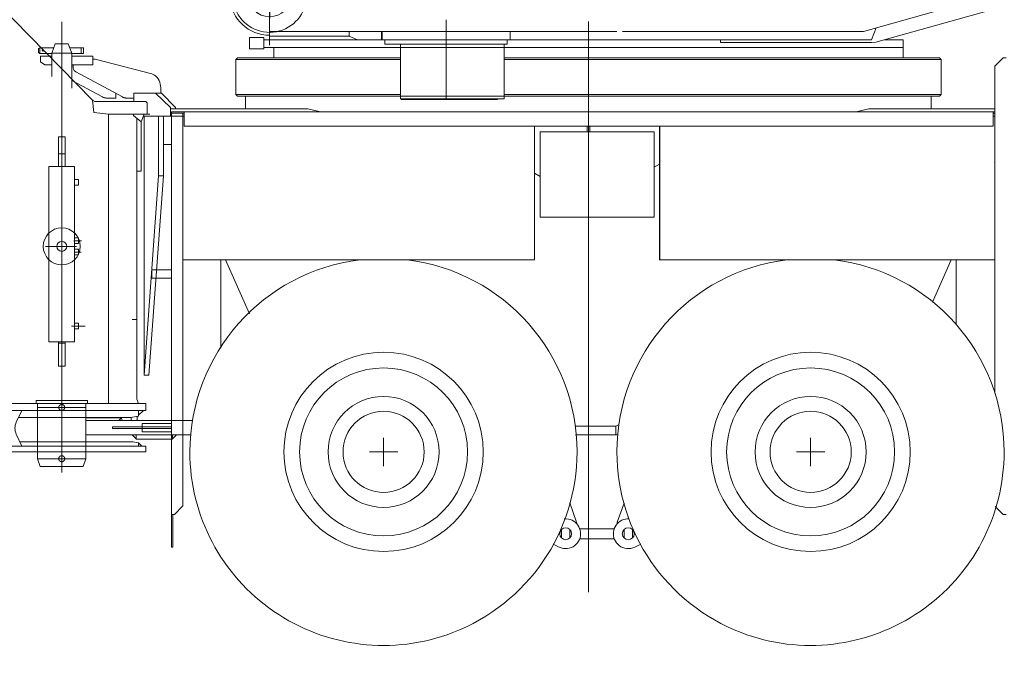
# Model space of a CAD drawing. Extents: x 34350 to 201729, y 12094 to 164960.
# Tile 51 of 70: x 181620 to 185078, y 16128 to 18411. Entities that reach past the tile are written whole.
import ezdxf
from ezdxf.enums import TextEntityAlignment as Align

# ---------------------------------------------------------------- set-up
doc = ezdxf.new("R2010")
doc.units = 0
doc.header["$LTSCALE"] = 150
doc.header["$MEASUREMENT"] = 0
doc.linetypes.add('CENTER', pattern=[50.5, 30, -9, 2.5, -9])
for name, color, linetype in [('11', 251, 'Continuous'), ('200', 7, 'Continuous'), ('607', 7, 'Continuous'), ('611', 7, 'Continuous')]:
    doc.layers.add(name, color=color, linetype=linetype)
doc.styles.get("Standard").update_dxf_attribs({"font": 'txt', "bigfont": 'bigfont'})

# ---------------------------------------------------------------- blocks, each defined once
blk = doc.blocks.new('*G35')
at = {"layer": '11', "color": 251, "linetype": 'Continuous', "lineweight": 9}
for p, q in [((182453.6, 22440.9), (182239.3, 22438.5)), ((182239.3, 22438.5), (182239.7, 22398.5)), ((182453.6, 22440.9), (182667.9, 22443.3)), ((182667.9, 22443.3), (182668.3, 22403.3)), ((182218, 22398.2), (182690, 22403.5)), ((182220.3, 22198.2), (182218, 22398.2)), ((182690, 22403.5), (182692.2, 22203.5)), ((182220.3, 22198.2), (182692.3, 22203.5)), ((182692.2, 22203.5), (182686.7, 22203.5)), ((182686.7, 22203.5), (182726.1, 18678.7)), ((182225.8, 22198.3), (182220.3, 22198.2)), ((182265.1, 18673.5), (182225.8, 22198.3)), ((182726.1, 18678.7), (182265.1, 18673.5)), ((182662.9, 18678), (182328.4, 18674.2)), ((182625.3, 18471.6), (182662.9, 18678)), ((182328.4, 18674.2), (182370.6, 18468.8))]:
    blk.add_line(p, q, dxfattribs=at)
at = {"layer": '11', "color": 251, "linetype": 'CENTER', "lineweight": 9}
for p, q in [((182497.7, 18496.1), (182453.6, 22440.9)), ((182495.8, 18659.6), (182498.5, 18416.5)), ((182655.1, 18497.9), (182322.8, 18494.2))]:
    blk.add_line(p, q, dxfattribs=at)
at = {"layer": '11', "color": 251, "linetype": 'Continuous', "lineweight": 9}
for radius in [75.1, 75]:
    blk.add_circle((182497.7, 18496.1), radius, dxfattribs=at)
blk.add_arc((182497.7, 18496.1), 130, -167.8548, -10.869, dxfattribs=at)
blk = doc.blocks.new('*G37')
at = {"layer": '11', "color": 251, "linetype": 'Continuous', "lineweight": 9}
for p, q in [((180276, 18722.7), (180121.9, 18722.7)), ((180276, 18722.7), (180895.7, 18722.7)), ((180904.1, 18722.7), (180895.7, 18722.7)), ((180904.1, 18722.7), (180979.1, 18722.7)), ((180979.1, 18722.7), (181110.8, 18722.7)), ((180086.5, 18708.1), (180051.2, 18672.7)), ((179429.4, 18672.8), (179446.5, 18672.8)), ((179459.5, 18673.7), (179446.5, 18672.8)), ((180056.3, 18673.7), (179459.5, 18673.7)), ((180000.8, 18622.4), (180051.2, 18672.7)), ((179986.2, 18471.4), (179986.2, 18587)), ((181435.8, 18576.9), (181875.5, 18127.9)), ((179123.5, 17872.8), (179275.3, 18549.4)), ((179986.2, 18018.8), (179986.2, 18471.4)), ((181875.1, 18128.1), (181875.5, 18127.9)), ((181877.5, 18128.1), (181875.1, 18128.1)), ((181875.5, 18127.9), (181879.8, 18084.6)), ((181875.5, 18127.9), (181879.8, 18084.6)), ((181909.2, 18123.1), (181886.3, 18123.1)), ((181909.2, 18123.1), (182062.5, 18123.1)), ((182062.5, 18123.1), (182067.5, 18118.1)), ((182067.5, 18118.1), (182067.5, 18078.1)), ((181880.1, 18084.4), (181931.4, 18078.1)), ((182067.5, 18078.1), (181931.4, 18078.1)), ((181931.4, 18078.1), (182019.4, 18078.1)), ((181931.4, 18068.1), (181931.4, 18078.1)), ((181931.4, 18078.1), (181931.4, 18068.1)), ((181931.4, 17062.7), (181931.4, 18068.1)), ((181931.4, 18068.1), (181931.4, 17861.3)), ((182057.5, 18078.1), (182019.4, 18078.1)), ((182019.4, 18078.1), (182019.4, 18074.1)), ((182019.4, 18078.1), (182019.4, 18074.1)), ((182031.4, 18064), (182031.4, 17076.8)), ((182031.4, 18064), (182031.4, 17878.1)), ((182046.4, 18051.5), (182057.5, 18078.1)), ((182046.4, 17878.1), (182046.4, 18051.5)), ((181755.6, 17894.5), (181755.6, 17999.5)), ((181755.6, 17999.5), (181779.6, 17999.5)), ((181779.6, 17999.5), (181779.6, 17894.5)), ((179094.4, 17961.3), (179142.8, 17959.1)), ((180232.8, 17817.7), (180007.2, 17978)), ((179129.7, 17900.5), (179083.2, 17920.3)), ((181755.6, 17939.5), (181779.6, 17939.5)), ((181722.6, 17879.5), (181722.6, 17894.5)), ((181722.6, 17894.5), (181812.6, 17894.5)), ((181779.6, 17894.5), (181755.6, 17894.5)), ((181812.6, 17894.5), (181812.6, 17279.2)), ((179111.7, 17864.7), (179095.8, 17864.7)), ((179095.8, 17864.7), (179095.8, 17839.7)), ((179472.8, 17864.7), (179111.7, 17864.7)), ((179119.7, 17864.7), (179123.5, 17872.8)), ((179129.9, 17864.7), (179119.7, 17864.7)), ((179217.8, 17864.7), (179129.9, 17864.7)), ((179167.8, 17849.7), (179145.8, 17849.7)), ((179145.8, 17849.7), (179145.8, 17829.7)), ((179145.8, 17839.7), (179145.8, 17849.7)), ((179145.8, 17849.7), (179162.8, 17849.7)), ((179407.8, 17851.7), (179167.8, 17851.7)), ((179167.8, 17851.7), (179167.8, 17849.7)), ((179472.8, 17864.7), (179357.8, 17864.7)), ((179407.8, 17849.7), (179407.8, 17851.7)), ((179429.8, 17849.7), (179407.8, 17849.7)), ((179429.8, 17849.7), (179412.8, 17849.7)), ((179429.8, 17829.7), (179429.8, 17849.7)), ((179429.8, 17839.7), (179429.8, 17849.7)), ((179472.8, 17849.7), (179472.8, 17864.7)), ((179472.8, 17839.7), (179472.8, 17864.7)), ((179493.1, 17849.7), (179472.8, 17849.7)), ((179472.8, 17839.7), (179472.8, 17849.7)), ((179472.8, 17849.7), (179481.2, 17849.7)), ((179481.2, 17849.7), (179493.1, 17849.7)), ((179493.1, 17849.7), (180186.1, 17849.7)), ((180187.8, 17849.7), (179493.1, 17849.7)), ((180039, 17849.7), (180040.1, 17849.7)), ((181722.6, 17279.2), (181722.6, 17879.5)), ((181812.5, 17829.2), (181812.5, 17849.2)), ((181812.5, 17849.2), (181826.5, 17849.2)), ((181826.5, 17849.2), (181826.5, 17829.2)), ((181931.4, 17062.7), (181931.4, 17861.3)), ((182031.4, 17878.1), (182046.4, 17878.1)), ((179095.8, 17839.7), (179472.8, 17839.7)), ((179120.6, 17839.7), (179129.9, 17839.7)), ((179121.9, 17829), (179120.6, 17839.7)), ((179121.9, 17277.4), (179121.9, 17829)), ((179129.9, 17839.7), (179262.8, 17839.7)), ((179145.8, 17829.7), (179147.8, 17829.7)), ((179147.8, 17829.7), (179147.8, 17759.7)), ((179312.8, 17839.7), (179550.6, 17839.7)), ((179427.8, 17759.7), (179427.8, 17829.7)), ((179427.8, 17829.7), (179429.8, 17829.7)), ((179556.7, 17828.4), (179461.3, 17287.2)), ((180201.9, 17839.7), (179472.8, 17839.7)), ((179560.4, 17839.7), (179550.6, 17839.7)), ((179557, 17829.8), (179556.7, 17828.4)), ((179557, 17829.8), (179560.4, 17839.7)), ((180208, 17837.7), (180450, 17837.7)), ((180257.3, 17817.7), (180232.8, 17817.7)), ((180257.3, 17837.7), (180257.3, 17817.7)), ((180257.3, 17837.7), (180257.3, 17817.7)), ((180450, 17837.7), (180257.3, 17837.7)), ((180257.3, 17817.7), (180450, 17817.7)), ((180450, 17837.7), (180434.5, 17837.7)), ((180450, 17812.7), (180441.6, 17817.7)), ((180450, 17824.7), (180450, 17837.7)), ((180450, 17812.7), (180450, 17837.7)), ((180450, 17824.7), (180450, 17812.7)), ((180611.3, 17812.7), (180450, 17812.7)), ((181826.5, 17829.2), (181812.5, 17829.2)), ((179147.8, 17759.7), (179427.8, 17759.7)), ((179177.8, 17759.7), (179147.8, 17759.7)), ((179147.8, 17759.7), (179147.8, 17279.7)), ((179397.8, 17759.7), (179427.8, 17759.7)), ((179427.8, 17759.7), (179427.8, 17279.7)), ((181055.2, 17623), (180998.9, 17670.7)), ((181812.6, 17624.2), (181812.6, 17644.2)), ((181812.6, 17644.2), (181826.6, 17644.2)), ((181826.6, 17644.2), (181826.6, 17624.2)), ((181082.7, 17599.8), (181055.2, 17623)), ((181826.6, 17624.2), (181812.6, 17624.2)), ((181812.6, 17584.2), (181812.6, 17604.2)), ((181812.6, 17604.2), (181826.6, 17604.2)), ((181826.6, 17604.2), (181826.6, 17584.2)), ((181826.6, 17584.2), (181812.6, 17584.2)), ((181812.6, 17324.2), (181812.6, 17344.2)), ((181812.6, 17344.2), (181826.6, 17344.2)), ((181826.6, 17344.2), (181826.6, 17324.2)), ((181826.6, 17324.2), (181812.6, 17324.2)), ((179079.3, 17231.7), (179079.3, 17266.7)), ((179079.3, 17266.7), (179487.9, 17266.7)), ((179121.9, 17277.4), (179120.4, 17266.7)), ((179120.4, 17266.7), (179129.9, 17266.7)), ((179449.6, 17266.7), (179129.9, 17266.7)), ((179147.8, 17279.7), (179141.8, 17279.7)), ((179141.8, 17279.7), (179141.8, 17229.7)), ((179427.8, 17279.7), (179433.8, 17279.7)), ((179433.8, 17279.7), (179433.8, 17229.7)), ((179461.6, 17266.7), (179449.6, 17266.7)), ((179461.3, 17287.2), (179459.3, 17275.9)), ((179459.3, 17275.9), (179461.6, 17266.7)), ((179487.9, 17266.7), (179496.7, 17266.7)), ((179496.7, 17266.7), (179496.7, 17231.7)), ((181812.6, 17279.2), (181722.6, 17279.2)), ((181779.6, 17279.2), (181755.6, 17279.2)), ((181755.6, 17279.2), (181755.6, 17192.7)), ((181755.6, 17274.2), (181779.6, 17274.2)), ((181779.6, 17192.7), (181779.6, 17279.2)), ((179097.9, 17231.7), (179079.3, 17231.7)), ((179496.7, 17231.7), (179097.9, 17231.7)), ((179141.8, 17229.7), (179147.8, 17229.7)), ((179147.8, 17229.7), (179147.8, 17227.7)), ((179147.8, 17227.7), (179147.8, 17054.2)), ((179427.8, 17229.7), (179427.8, 17054.2)), ((179433.8, 17229.7), (179427.8, 17229.7)), ((181304.3, 17080.9), (181292, 17202.3)), ((181755.6, 17192.7), (181779.6, 17192.7)), ((179147.8, 17054.2), (179138.8, 17024.2)), ((179427.8, 17054.2), (179436.8, 17024.2)), ((181297.8, 17062.7), (182047.5, 17062.7)), ((181297.8, 17037.7), (181297.8, 17062.7)), ((181302.9, 17062.7), (181304.3, 17080.9)), ((181326, 17062.7), (181302.9, 17062.7)), ((181339.5, 17062.7), (181326.1, 17062.7)), ((181326.1, 17062.7), (181931.4, 17062.7)), ((182019.4, 17062.7), (181931.4, 17062.7)), ((182036.6, 17062.7), (182019.4, 17062.7)), ((182031.4, 17076.8), (182036.6, 17062.7)), ((182047.5, 17062.7), (182062.5, 17062.7)), ((182062.5, 17062.7), (182062.5, 17037.7)), ((179138.8, 17024.2), (179138.8, 16866.7)), ((179436.8, 17024.2), (179436.8, 16866.7)), ((182062.5, 17037.7), (181297.8, 17037.7)), ((181303.9, 17037.7), (181327.9, 17037.7)), ((181307.9, 17017.7), (181303.9, 17037.7)), ((181309.9, 17019.7), (181307.9, 17017.7)), ((181307.9, 17017.7), (181307.9, 16932.6)), ((181627.2, 17037.7), (181327.9, 17037.7)), ((181608, 16996.8), (181627.2, 17037.7)), ((182037.5, 17037.7), (181627.2, 17037.7)), ((182008.5, 17012.6), (182037.5, 17017.7)), ((182037.5, 17017.7), (182037.5, 17037.7)), ((181615.4, 17012.6), (182008.5, 17012.6)), ((181627.6, 16912.6), (181608, 16954.4)), ((182062.5, 16912.6), (181297.8, 16912.6)), ((181297.8, 16912.6), (181297.8, 16892.6)), ((181307.9, 16932.6), (181305.6, 16912.6)), ((181305.6, 16912.6), (181309.4, 16912.6)), ((181309.4, 16912.6), (181326.5, 16912.6)), ((181326.5, 16912.6), (181327.9, 16912.6)), ((181327.9, 16912.6), (181627.6, 16912.6)), ((181599.8, 16912.6), (181617, 16912.6)), ((181617, 16912.6), (182027.9, 16912.6)), ((182017.7, 16927.6), (181620.6, 16927.6)), ((182037.5, 16924.1), (182017.7, 16927.6)), ((182027.9, 16912.6), (182037.5, 16912.6)), ((182037.5, 16912.6), (182037.5, 16924.1)), ((182062.5, 16892.6), (182062.5, 16912.6)), ((181297.8, 16892.6), (181304.9, 16892.6)), ((181304.9, 16892.6), (182062.5, 16892.6)), ((179436.8, 16866.7), (179138.8, 16866.7)), ((179138.8, 16866.7), (179138.8, 16831.7)), ((179172.8, 16866.7), (179138.8, 16866.7)), ((179138.8, 16866.7), (179138.8, 16831.7)), ((179138.8, 16866.7), (179172.8, 16866.7)), ((179382.8, 16866.7), (179192.8, 16866.7)), ((179436.8, 16866.7), (179402.8, 16866.7)), ((179436.8, 16866.7), (179402.8, 16866.7)), ((179436.8, 16831.7), (179436.8, 16866.7)), ((179436.8, 16831.7), (179436.8, 16866.7)), ((179138.8, 16831.7), (179436.8, 16831.7)), ((179138.8, 16831.7), (179436.8, 16831.7)), ((179192.9, 16277.7), (179192.9, 16831.7)), ((179382.9, 16831.7), (179382.9, 16277.7)), ((179211.6, 16270.3), (179192.9, 16277.7)), ((179217.9, 16239.5), (179217.9, 16261)), ((179357.9, 16261), (179357.9, 16239.4)), ((179382.9, 16277.7), (179364.2, 16270.2)), ((179217.9, 16192.8), (179217.9, 16239.5)), ((179357.9, 16239.4), (179357.9, 16192.8)), ((179357.9, 16192.8), (179357.9, 16184.7)), ((179135.8, 16160), (179127.8, 16155.4)), ((179127.8, 16155.4), (179127.8, 16144.3)), ((179134.8, 16166), (179236.8, 16166)), ((179236.8, 16160), (179134.8, 16160)), ((179142.8, 16160), (179135.8, 16160)), ((179439.8, 16160), (179142.8, 16160)), ((179185.8, 16166), (179177.8, 16166)), ((179193.9, 16169.5), (179193.9, 16177.7)), ((179193.9, 16160), (179193.9, 16169.5)), ((179195.9, 16179.7), (179212.9, 16179.7)), ((179236.8, 16166), (179236.8, 16160)), ((179338.8, 16166), (179338.8, 16160)), ((179440.8, 16166), (179338.8, 16166)), ((179338.8, 16160), (179440.8, 16160)), ((179362.9, 16179.7), (179379.9, 16179.7)), ((179381.9, 16169.5), (179381.9, 16160)), ((179389.8, 16166), (179397.8, 16166)), ((179447.8, 16155.4), (179439.8, 16160)), ((179447.8, 16144.3), (179447.8, 16155.4)), ((178982.9, 16113.7), (178982.9, 16119.7)), ((178982.9, 16119.7), (179104.8, 16119.7)), ((179116.8, 16131.7), (179116.8, 16148)), ((179122.8, 16148), (179122.8, 16131.7)), ((179127.8, 16144.3), (179127.8, 16138.1)), ((179447.8, 16138.1), (179447.8, 16144.3)), ((179452.8, 16148), (179452.8, 16131.7)), ((179458.8, 16131.7), (179458.8, 16148)), ((179592.7, 16119.7), (179470.8, 16119.7)), ((179592.7, 16113.7), (179592.7, 16119.7)), ((179111.2, 16111.3), (178890.6, 16001.4)), ((179104.8, 16113.7), (178982.9, 16113.7)), ((179685, 16001.4), (179464.4, 16111.3)), ((179470.8, 16113.7), (179592.7, 16113.7)), ((178887.8, 15996.9), (178887.8, 15980)), ((178887.8, 15980), (179687.8, 15980)), ((179687.8, 15980), (179687.8, 15996.9))]:
    blk.add_line(p, q, dxfattribs=at)
at = {"layer": '11', "color": 251, "linetype": 'CENTER', "lineweight": 9}
for p, q in [((181767.6, 16820.1), (181767.6, 18360.1)), ((181767.6, 18036.4), (181767.6, 18205.8)), ((181767.6, 18205.8), (181767.6, 17147)), ((182067.5, 18078.1), (182077.5, 18078.1)), ((179094.5, 17953.4), (179095.7, 17924.2)), ((179068.5, 17937.9), (179109.7, 17939.7)), ((179287.8, 17720), (179287.8, 16866.7)), ((181711, 17614.2), (181819.2, 17614.2)), ((181711, 17614.2), (181819.2, 17614.2)), ((181810.6, 17634.2), (181837.3, 17634.2)), ((181812.4, 17594.2), (181835.9, 17594.2)), ((181801.4, 17334.2), (181844.7, 17334.2)), ((181805.3, 17334.2), (181831.2, 17334.2)), ((181844.7, 17334.2), (181850.2, 17334.2)), ((182029.9, 17357.7), (182014.4, 17357.7)), ((182017.4, 17357.7), (182025.4, 17357.7)), ((182017.4, 17357.7), (182025.4, 17357.7)), ((181767.6, 17286.3), (181767.6, 17000.3)), ((181767.6, 17106.3), (181767.6, 16820.3)), ((181677.6, 17072.7), (181677.6, 17062.7)), ((181857.6, 17072.7), (181677.6, 17072.7)), ((181677.6, 17062.7), (181682.6, 17062.7)), ((181682.6, 17062.7), (181682.6, 16878.1)), ((181682.6, 17062.7), (181852.2, 17062.7)), ((181682.6, 17058.1), (181682.6, 17047.7)), ((181852.4, 16867.7), (181852.4, 17062.7)), ((181852.4, 17062.7), (181857.6, 17062.7)), ((181857.6, 17062.7), (181857.6, 17072.7)), ((181682.6, 17047.7), (181852.6, 17047.7)), ((181751.3, 17048.1), (181786, 17048.1)), ((181682.6, 16878.1), (181682.6, 16867.7)), ((181682.6, 16867.7), (181692.3, 16840.6)), ((181682.6, 16867.7), (181852.6, 16867.7)), ((181751.3, 16868.1), (181786, 16868.1)), ((181842.5, 16840.6), (181852.4, 16867.7)), ((179287.8, 16810), (179287.8, 16104)), ((181692.3, 16840.6), (181842.5, 16840.6)), ((179287.8, 15939.1), (179287.8, 16223.9)), ((179160.8, 16176.6), (179160.8, 16147.8)), ((179221.8, 16177.2), (179221.8, 16147.8)), ((179353.8, 16177.2), (179353.8, 16147.8)), ((179414.8, 16176.6), (179414.8, 16147.8))]:
    blk.add_line(p, q, dxfattribs=at)
at = {"layer": '11', "color": 251, "linetype": 'Continuous', "lineweight": 9}
for points in [[(179217.9, 16184.7), (179217.9, 16186), (179217.9, 16187.3), (179217.9, 16188.4), (179217.9, 16189.4), (179217.9, 16190.2), (179217.9, 16191), (179217.9, 16191.6), (179217.9, 16192.2), (179217.9, 16192.6), (179217.9, 16192.8)], [(179381.9, 16177.7), (179381.9, 16177), (179381.9, 16176.3), (179381.9, 16175.5), (179381.9, 16174.7), (179381.9, 16173.9), (179381.9, 16173), (179381.9, 16172.1), (179381.9, 16171.2), (179381.9, 16170.4), (179381.9, 16169.5)]]:
    blk.add_lwpolyline(points, dxfattribs=at)
for centre, radius in [((179095, 17939), 10.3), ((181767.6, 17614.2), 65), ((181767.6, 17614.2), 17.5), ((181767.6, 17614.2), 17.5)]:
    blk.add_circle(centre, radius, dxfattribs=at)
at = {"layer": '11', "color": 251, "linetype": 'CENTER', "lineweight": 9}
for centre in [(181767.6, 17048.1), (181767.6, 16868.1)]:
    blk.add_circle(centre, 10.5, dxfattribs=at)
at = {"layer": '11', "color": 251, "linetype": 'Continuous', "lineweight": 9}
for centre, radius, start, end in [((180121.9, 18672.7), 50, 89.9989, 134.9976), ((181110.8, 18287.7), 435, 41.6599, 90), ((179429.4, 18514.8), 158, 89.9997, 167.3577), ((180036.2, 18587), 50, 135.0048, 180), ((181885.7, 18132.3), 9.24, -152.7985, -86.368), ((180036.2, 18018.8), 50, -179.9986, -125.395), ((179095, 17939), 22.2, 91.6771, -122.3435), ((180611.3, 17212.7), 600, 49.7555, 90), ((180695.1, 17141.8), 600, 5.7882, 49.757), ((181653.3, 16975.6), 50, 154.9108, -154.9088), ((179207.9, 16261), 10, -0.0026, 68.4423), ((179367.9, 16261), 10, 111.803, 180), ((179134.8, 16148), 18, 90, 180), ((179134.8, 16148), 12, 90, 180), ((179195.9, 16177.7), 2.01, 90.218, 180), ((179287.9, 16215.2), 109, -149.5862, -30.4146), ((179212.9, 16184.7), 5, -90, 0), ((179362.9, 16184.7), 5, -179.9738, -90), ((179379.9, 16177.7), 2, 0, 90), ((179440.8, 16148), 18, 0, 90), ((179440.8, 16148), 12, 0, 90), ((179104.8, 16131.7), 18, -90, 0), ((179104.8, 16131.7), 12, -90, 0), ((179097.8, 16138.1), 30, -63.5315, 0), ((179477.8, 16138.1), 30, -179.9984, -116.4716), ((179470.8, 16131.7), 18, 180, -90), ((179470.8, 16131.7), 12, 180, -90), ((178892.8, 15996.9), 5, 116.4634, 180), ((179682.8, 15996.9), 5, -0.0071, 63.503)]:
    blk.add_arc(centre, radius, start, end, dxfattribs=at)
at = {"layer": '200', "color": 7, "linetype": 'Continuous', "lineweight": 9}
for p, q in [((182042.7, 17878.1), (182031.4, 17878.1)), ((182037.5, 17020.8), (182054.5, 17037.7)), ((182054.5, 17037.7), (182037.5, 17037.7)), ((182037.5, 17037.7), (182037.5, 17020.8)), ((182037.5, 16923.9), (182048.9, 16912.6)), ((182037.5, 16912.6), (182037.5, 16923.9)), ((182048.9, 16912.6), (182037.5, 16912.6))]:
    blk.add_line(p, q, dxfattribs=at)
at = {"layer": '607', "color": 7, "linetype": 'CENTER', "lineweight": 9}
for p, q in [((179160.8, 16173.9), (179160.8, 16166)), ((179221.8, 16173.9), (179221.8, 16166)), ((179353.8, 16173.9), (179353.8, 16166)), ((179414.8, 16173.9), (179414.8, 16166))]:
    blk.add_line(p, q, dxfattribs=at)
at = {"layer": '611', "color": 7, "linetype": 'Continuous', "lineweight": 9}
for p, q in [((179151.3, 16173.9), (179170.3, 16173.9)), ((179151.3, 16166), (179151.3, 16173.9)), ((179170.3, 16166.4), (179151.3, 16166.4)), ((179170.3, 16166), (179151.3, 16166)), ((179160.8, 16166), (179160.8, 16172.8)), ((179170.3, 16173.9), (179170.3, 16166)), ((179212.3, 16173.9), (179231.3, 16173.9)), ((179212.3, 16166), (179212.3, 16173.9)), ((179231.3, 16166.4), (179212.3, 16166.4)), ((179231.3, 16166), (179212.3, 16166)), ((179221.8, 16166), (179221.8, 16172.8)), ((179231.3, 16173.9), (179231.3, 16166)), ((179344.3, 16173.9), (179363.3, 16173.9)), ((179344.3, 16166), (179344.3, 16173.9)), ((179363.3, 16166.4), (179344.3, 16166.4)), ((179363.3, 16166), (179344.3, 16166)), ((179353.8, 16166), (179353.8, 16172.8)), ((179363.3, 16173.9), (179363.3, 16166)), ((179405.3, 16173.9), (179424.3, 16173.9)), ((179405.3, 16166), (179405.3, 16173.9)), ((179424.3, 16166.4), (179405.3, 16166.4)), ((179424.3, 16166), (179405.3, 16166)), ((179414.8, 16166), (179414.8, 16172.8)), ((179424.3, 16173.9), (179424.3, 16166))]:
    blk.add_line(p, q, dxfattribs=at)
for centre, start, end in [((179156.1, 16162.9), 64.3459, 115.6509), ((179165.6, 16162.9), 64.3315, 115.6652), ((179217.1, 16162.9), 64.3332, 115.6491), ((179226.6, 16162.9), 64.3476, 115.6635), ((179349.1, 16162.9), 64.3332, 115.6491), ((179358.6, 16162.9), 64.3332, 115.6491), ((179410.1, 16162.9), 64.3459, 115.6652), ((179419.6, 16162.9), 64.3459, 115.6652)]:
    blk.add_arc(centre, 11, start, end, dxfattribs=at)
blk = doc.blocks.new('*G38')
at = {"layer": '11', "color": 251, "linetype": 'Continuous', "lineweight": 9}
for p, q in [((184627.6, 18332.1), (186907.9, 18973.2)), ((184583.2, 18369.6), (186291.9, 18850)), ((182497.7, 18369.6), (183717.6, 18369.6)), ((182776.6, 18369.6), (182776.6, 18352.7)), ((182891.1, 18340.1), (182891.1, 18369.6)), ((182892.6, 18340.1), (182892.6, 18369.6)), ((182892.6, 18369.6), (182892.6, 18340.1)), ((183117.7, 18334.3), (183117.7, 18368.4)), ((183342.6, 18340.1), (183342.6, 18369.6)), ((183737.6, 18369.6), (184583.2, 18369.6)), ((184611.7, 18340.1), (184628.6, 18382.4)), ((182427.6, 18308.1), (182427.6, 18348.1)), ((182427.6, 18348.1), (182477.6, 18348.1)), ((182477.6, 18348.1), (182477.6, 18308.1)), ((182477.6, 18340.1), (182806.5, 18340.1)), ((182497.6, 18356.1), (182497.6, 18340.1)), ((182497.6, 18352.7), (182776.6, 18352.7)), ((184611.8, 18340.1), (182562.6, 18340.1)), ((182776.6, 18352.7), (182806.5, 18340.1)), ((182892.6, 18340.1), (183112.7, 18340.1)), ((182902.7, 18325.1), (182902.7, 18340.1)), ((182902.7, 18340.1), (183117.7, 18340.1)), ((183117.7, 18340.1), (183332.7, 18340.1)), ((183122.7, 18340.1), (183342.6, 18340.1)), ((183332.7, 18340.1), (183332.7, 18325.1)), ((184081, 18330.1), (184081, 18340.1)), ((184611.8, 18330.1), (184081, 18330.1)), ((184627.6, 18332.1), (184611.8, 18330.1)), ((184722.6, 18340.1), (184656.1, 18340.1)), ((184722.6, 18313.1), (184722.6, 18340.1)), ((182477.6, 18308.1), (182427.6, 18308.1)), ((182477.6, 18313.1), (184722.6, 18313.1)), ((182959.7, 18313.1), (182512.6, 18313.1)), ((182512.6, 18313.1), (182512.6, 18277.1)), ((183117.7, 18325.1), (182902.7, 18325.1)), ((182957.7, 18132.1), (182957.7, 18325.1)), ((182957.7, 18325.1), (183320.7, 18325.1)), ((183332.7, 18325.1), (183117.7, 18325.1)), ((183320.7, 18325.1), (183321.4, 18325.1)), ((183321.4, 18325.1), (183321.4, 18132.1)), ((184723.1, 18313.1), (183321.4, 18313.1)), ((184723.1, 18277.1), (184723.1, 18313.1)), ((182378.6, 18271.1), (182384.6, 18277.1)), ((182378.6, 18148.1), (182378.6, 18271.1)), ((182378.6, 18271.1), (182957.7, 18271.1)), ((182384.6, 18277.1), (182957.7, 18277.1)), ((183320.7, 18277.1), (183617.6, 18277.1)), ((183320.7, 18271.1), (184856.6, 18271.1)), ((183617.6, 18277.1), (184850.6, 18277.1)), ((184850.6, 18277.1), (184856.6, 18271.1)), ((184856.6, 18271.1), (184856.6, 18148.1)), ((184856.6, 18271.1), (184856.6, 18148.1)), ((182384.6, 18142.1), (182378.6, 18148.1)), ((182957.7, 18148.1), (182378.6, 18148.1)), ((182957.7, 18142.1), (182384.6, 18142.1)), ((183320.7, 18132.1), (182957.7, 18132.1)), ((183298, 18132.1), (182959.7, 18132.1)), ((182959.7, 18132.1), (182959.7, 18130.1)), ((182959.7, 18130.1), (183298, 18130.1)), ((183298, 18130.1), (183298, 18132.1)), ((184821.6, 18142.1), (183320.7, 18142.1)), ((183321.4, 18132.1), (183320.7, 18132.1)), ((184856.6, 18148.1), (183321.4, 18148.1)), ((184850.6, 18142.1), (184821.6, 18142.1)), ((184856.6, 18148.1), (184850.6, 18142.1))]:
    blk.add_line(p, q, dxfattribs=at)
at = {"layer": '11', "color": 251, "linetype": 'CENTER', "lineweight": 9}
for p, q in [((182497.7, 18653.5), (182497.7, 18321.2)), ((183117.7, 18340.1), (183117.7, 18410.1)), ((183617.6, 18312.1), (183617.6, 18403.7)), ((183617.6, 18399.1), (183617.6, 18240.8)), ((183617.6, 18328.1), (183617.6, 18398.1)), ((183617.6, 18375.4), (183617.6, 18281.4)), ((183117.7, 18362), (183117.7, 18311.3)), ((183117.7, 18325.1), (183117.7, 18130.1)), ((183617.6, 18313.1), (183617.6, 18087.1))]:
    blk.add_line(p, q, dxfattribs=at)
at = {"layer": '11', "color": 251, "linetype": 'Continuous', "lineweight": 9}
blk.add_arc((182497.6, 18496.1), 140, -175.7709, -89.9999, dxfattribs=at)

msp = doc.modelspace()

# ---------------------------------------------------------------- linework, layer by layer
at = {"layer": '11', "color": 251, "linetype": 'CENTER', "lineweight": 9}
for p, q in [((181767.6, 18326.2), (181767.6, 18402.9)), ((183617.6, 18213.4), (183617.6, 18086.5)), ((183617.6, 18162.3), (183617.6, 16683)), ((183617.6, 18036.1), (183617.6, 18016.4)), ((183617.6, 16683), (183617.6, 16399.4))]:
    msp.add_line(p, q, dxfattribs=at)
at = {"layer": '11', "color": 251, "linetype": 'Continuous', "lineweight": 9}
for p, q in [((181686.1, 18309.3), (181691.1, 18312.2)), ((181686.1, 18295.1), (181686.1, 18309.3)), ((181691.1, 18312.2), (181722.1, 18312.2)), ((181691.1, 18292.2), (181691.1, 18312.2)), ((181722.1, 18312.2), (181739.5, 18312.2)), ((181732.6, 18293.2), (181744.6, 18326.2)), ((181744.6, 18326.2), (181790.6, 18326.2)), ((181790.6, 18326.2), (181802.6, 18293.2)), ((181795.7, 18312.2), (181814, 18312.2)), ((181814, 18312.2), (181836.1, 18312.2)), ((181836.1, 18309.2), (181836.1, 18312.2)), ((181836.1, 18312.2), (181844.1, 18312.2)), ((181836.1, 18312.2), (181836.1, 18292.2)), ((181836.1, 18292.2), (181836.1, 18309.2)), ((181844.1, 18312.2), (181844.1, 18292.2)), ((181691.1, 18292.2), (181686.1, 18295.1)), ((181718.1, 18292.2), (181691.1, 18292.2)), ((181732.6, 18282.2), (181692.6, 18282.2)), ((181692.6, 18282.2), (181692.6, 18262.2)), ((181692.6, 18262.2), (181707.6, 18252.1)), ((181732.6, 18292.2), (181718.1, 18292.2)), ((181732.6, 18293.2), (181802.6, 18293.2)), ((181732.6, 18211.4), (181732.6, 18293.2)), ((181802.6, 18293.2), (181802.6, 18170.5)), ((181833.3, 18292.2), (181802.6, 18292.2)), ((181876.7, 18282.2), (181802.6, 18282.2)), ((181836.1, 18292.2), (181833.3, 18292.2)), ((181844.1, 18292.2), (181836.1, 18292.2)), ((181876.7, 18252.1), (181876.7, 18282.2)), ((181885, 18272.1), (181876.7, 18272.1)), ((182083.5, 18220.2), (181885, 18272.1)), ((185044.6, 18247.1), (185074.6, 18277.1)), ((185074.6, 18277.1), (185084.6, 18277.1)), ((181707.6, 18252.1), (181732.6, 18252.1)), ((181802.6, 18252.1), (181876.7, 18252.1)), ((181807.5, 18252.1), (181807.5, 18245.4)), ((181817.2, 18227), (181980.8, 18139.1)), ((185044.6, 17096.7), (185044.6, 18247.1)), ((181802.6, 18197.2), (181910.8, 18139.1)), ((182115.1, 18152.1), (182115.1, 18171.3)), ((181877.5, 18128.1), (181875.1, 18128.1)), ((181875.1, 18128.1), (181875.5, 18128.1)), ((181875.5, 18128.1), (181875.5, 18127.9)), ((181875.5, 18127.9), (181879.8, 18084.6)), ((181875.5, 18127.9), (181879.8, 18084.6)), ((181909.2, 18123.1), (181886.3, 18123.1)), ((181909.2, 18123.1), (182062.5, 18123.1)), ((181926.4, 18135.1), (181932.4, 18135.1)), ((181932.4, 18135.1), (181957.9, 18135.1)), ((181957.9, 18135.1), (181957.9, 18151.4)), ((181996.3, 18135.1), (182002.4, 18135.1)), ((182002.4, 18135.1), (182020.6, 18135.1)), ((182020.6, 18123.1), (182020.6, 18152.1)), ((182020.6, 18152.1), (182096.6, 18152.1)), ((182062.5, 18123.1), (182067.5, 18118.1)), ((182096.6, 18152.1), (182117.6, 18152.1)), ((182096.6, 18152.1), (182149.2, 18102.1)), ((182117.6, 18152.1), (182167.6, 18102.1)), ((184821.6, 18142.1), (182413.6, 18142.1)), ((182413.6, 18142.1), (182413.6, 18097.1)), ((184821.6, 18097.1), (184821.6, 18142.1)), ((182067.5, 18118.1), (182067.5, 18078.1)), ((182149.2, 18102.1), (182149.2, 18072.1)), ((182149.2, 18086.5), (182149.2, 18097.1)), ((182149.2, 18097.1), (182632.5, 18097.1)), ((182167.6, 18102.1), (182167.6, 18097.1)), ((182632.5, 18097.1), (182676.9, 18087.1)), ((184602.8, 18097.1), (184558.3, 18087.1)), ((185044.6, 18097.1), (184602.8, 18097.1)), ((181931.4, 18068.4), (181931.4, 18078.4)), ((182067.5, 18078.1), (181931.4, 18078.1)), ((181931.4, 18078.1), (182019.4, 18078.1)), ((181931.4, 18068.1), (181931.4, 18078.1)), ((181931.4, 17861.6), (181931.4, 18068.4)), ((182057.5, 18078.1), (182019.4, 18078.1)), ((182019.4, 18078.1), (182019.4, 18074.1)), ((182019.4, 18078.1), (182019.4, 18074.1)), ((182019.4, 18074.1), (182046.4, 18051.5)), ((182031.4, 18064), (182031.4, 17878.1)), ((182046.4, 18051.5), (182057.5, 18078.1)), ((182149.2, 18072.1), (182055, 18072.1)), ((182107.4, 18072.1), (182057.6, 18072.1)), ((182057.6, 18072.1), (182057.6, 17162.1)), ((182125.1, 18072.1), (182107.4, 18072.1)), ((182107.4, 18072.1), (182107.4, 17862.1)), ((182197.6, 18072.1), (182118.4, 18072.1)), ((182125.1, 17862.1), (182125.1, 18072.1)), ((182149.2, 18072.1), (182149.2, 18086.5)), ((182197.6, 18072.1), (182149.2, 18072.1)), ((185039.1, 18086.5), (182152.6, 18086.5)), ((182152.6, 18086.5), (182152.6, 18082.1)), ((182152.6, 18082.1), (182197.6, 18082.1)), ((182153.1, 16672.1), (182153.1, 18082.1)), ((182153.1, 18082.1), (182193.1, 18082.1)), ((182193.1, 18082.1), (182193.1, 16702.1)), ((182197.6, 18082.1), (182197.6, 18086.5)), ((182197.6, 18086.5), (182197.6, 18036.5)), ((184558.3, 18087.1), (182676.9, 18087.1)), ((182676.9, 18087.1), (182676.9, 18086.5)), ((182676.9, 18087.1), (182676.9, 18086.5)), ((184558.3, 18086.5), (184558.3, 18087.1)), ((184558.3, 18087.1), (184558.3, 18086.5)), ((185039.1, 18036.5), (185039.1, 18086.5)), ((185039.1, 18086.5), (185044.6, 18086.5)), ((185039.1, 18082.1), (185039.1, 18086.5)), ((185044.6, 18082.1), (185039.1, 18082.1)), ((185044.6, 18072.1), (185039.1, 18072.1)), ((185039.1, 18072.1), (185044.6, 18072.1)), ((182046.4, 17878.1), (182046.4, 18051.5)), ((182197.6, 18036.5), (185039.1, 18036.5)), ((183427.6, 18036.1), (183427.6, 17567.1)), ((183612.6, 18016.4), (183612.6, 18036.1)), ((183612.6, 18016.4), (183612.6, 18036.1)), ((183622.6, 18016.4), (183622.6, 18036.1)), ((183622.6, 18036.1), (183622.6, 18016.4)), ((183867.6, 18036.1), (183867.6, 17567.1)), ((183868.1, 17567.1), (183868.1, 18036.1)), ((183868.1, 18036.1), (183898.1, 18036.1)), ((183876.1, 18036.1), (183913.1, 18036.1)), ((183448.1, 17716.4), (183448.1, 18016.4)), ((183448.1, 18016.4), (183477.4, 18016.4)), ((183477.4, 18016.4), (183483.2, 18016.4)), ((183483.2, 18016.4), (183536, 18016.4)), ((183536, 18016.4), (183762.7, 18016.4)), ((183762.7, 18016.4), (183816.6, 18016.4)), ((183816.6, 18016.4), (183848.1, 18016.4)), ((183848.1, 18016.4), (183848.1, 17716.4)), ((182153.1, 17972.1), (182125.1, 17972.1)), ((185044.1, 17972.1), (185044.6, 17972.1)), ((183867.6, 17903.4), (183848.1, 17893)), ((185044.1, 17908.6), (185044.6, 17909.7)), ((182031.4, 17878.1), (182046.4, 17878.1)), ((182107.4, 17862.1), (182057.5, 17162.1)), ((182073.6, 17162.1), (182125.1, 17862.1)), ((182107.4, 17862.1), (182125.1, 17862.1)), ((183427.6, 17871.1), (183448.1, 17860.1)), ((183848.1, 17716.4), (183448.1, 17716.4)), ((183427.6, 17567.1), (182192.6, 17567.1)), ((182193.1, 17554.1), (182193.1, 17520)), ((182193.1, 17520), (182193.1, 17550)), ((182326.2, 17257), (182326.2, 17567.1)), ((182343, 17567.1), (182427.4, 17377.4)), ((183398.1, 17567.1), (183428.1, 17567.1)), ((183867.6, 17567.1), (185044.1, 17567.1)), ((183898.1, 17567.1), (183868.1, 17567.1)), ((184826, 17418.4), (184892.2, 17567.1)), ((184909, 17339), (184909, 17567.1)), ((185044.6, 17520), (185044.6, 17554.1)), ((185044.6, 17550), (185044.6, 17520)), ((182153.1, 17532.1), (182084.3, 17532.1)), ((182084.3, 17532.1), (182084.3, 17502.1)), ((182084.3, 17502.1), (182153.1, 17502.1)), ((182057.6, 17162.1), (182073.6, 17162.1)), ((182008.5, 17012.6), (182037.5, 17017.7)), ((182032.6, 17002.1), (182032.6, 17016.9)), ((181977.6, 17012.1), (181852.4, 17012.1)), ((181852.4, 17002.1), (181967.6, 17002.1)), ((182228.6, 17002.1), (181852.4, 17002.1)), ((181967.6, 17002.1), (181977.6, 17012.1)), ((181967.6, 17002.1), (181977.6, 17012.1)), ((181979.6, 17002.1), (181967.6, 17002.1)), ((181977.6, 17012.1), (181979.6, 17002.1)), ((182011.3, 17013.1), (182011.3, 17002.1)), ((182011.3, 17002.1), (182032.6, 17002.1)), ((182153.1, 16992.1), (182049.6, 16992.1)), ((182049.6, 16992.1), (182049.6, 16962.1)), ((183570.9, 16982.1), (183713.6, 16982.1)), ((183713.6, 16982.1), (183570.9, 16982.1)), ((183713.6, 16982.1), (183726.1, 16988.4)), ((183713.6, 16982.1), (183726.1, 16988.4)), ((183713.6, 16952.1), (183713.6, 16982.1)), ((183713.6, 16952.1), (183713.6, 16982.1)), ((181852.4, 16952.1), (182220.3, 16952.1)), ((181956.6, 16952.1), (181852.4, 16952.1)), ((181945.5, 16974.6), (181945.5, 16979.6)), ((181945.5, 16979.6), (182153.1, 16979.6)), ((182153.1, 16974.6), (181945.5, 16974.6)), ((181956.6, 16952.1), (181983.6, 16952.1)), ((182029.1, 16937.9), (182015, 16952.1)), ((182015, 16952.1), (182029.1, 16952.1)), ((182029.1, 16952.1), (182029.1, 16937)), ((182029.1, 16952.1), (182029.1, 16937.9)), ((182049.6, 16962.1), (182153.1, 16962.1)), ((182153.1, 16979.6), (182153.1, 16974.6)), ((182156.3, 16937), (182156.3, 16952.1)), ((182156.3, 16952.1), (182156.3, 16938)), ((182156.3, 16938), (182170.4, 16952.1)), ((182170.4, 16952.1), (182156.3, 16952.1)), ((183572.7, 16952.1), (183713.6, 16952.1)), ((183572.7, 16952.1), (183720.8, 16952.1)), ((183720.8, 16952.1), (183713.6, 16952.1)), ((182029.1, 16937), (182156.3, 16937)), ((182898.1, 16942), (182898.1, 16842)), ((184398.1, 16942), (184398.1, 16842)), ((182848.1, 16892), (182948.1, 16892)), ((184348.1, 16892), (184448.1, 16892)), ((183576.2, 16645.6), (183551.8, 16713.1)), ((183743, 16712.1), (183719, 16645.6)), ((182152.6, 16672.1), (182152.6, 16557.1)), ((182163.1, 16672.1), (182153.1, 16672.1)), ((182157.6, 16557.1), (182157.6, 16672.1)), ((182193.1, 16702.1), (182163.1, 16672.1)), ((185074.6, 16672.1), (185046.6, 16700.1)), ((185084.6, 16672.1), (185074.6, 16672.1)), ((183577.6, 16638.4), (183577.6, 16638.4)), ((183522.9, 16589.6), (183522.9, 16619.6)), ((183552.3, 16619.6), (183552.3, 16589.6)), ((183708.1, 16622.1), (183587.1, 16622.1)), ((183708.1, 16622.1), (183587.1, 16622.1)), ((183742.9, 16619.6), (183742.9, 16589.6)), ((183772.3, 16589.6), (183772.3, 16619.6)), ((183514.6, 16557.4), (183493.9, 16567.5)), ((183587.1, 16587.1), (183708.1, 16587.1)), ((183780.7, 16557.4), (183801.4, 16567.5)), ((182152.6, 16557.1), (182157.6, 16557.1))]:
    msp.add_line(p, q, dxfattribs=at)
for points in [[(181807.5, 18245.4), (181807.6, 18243.1), (181807.9, 18240.8), (181808.4, 18238.5), (181809.2, 18236.4), (181810.1, 18234.3), (181811.2, 18232.4), (181812.5, 18230.7), (181814, 18229.2), (181815.5, 18228), (181817.2, 18227)], [(182115.1, 18171.3), (182114.8, 18177.8), (182113.8, 18184.4), (182112, 18190.9), (182109.5, 18197.1), (182106.3, 18202.9), (182102.5, 18208), (182098.1, 18212.4), (182093.4, 18215.9), (182088.5, 18218.5), (182083.5, 18220.2)], [(181910.8, 18139.1), (181912.3, 18138.4), (181913.8, 18137.7), (181915.3, 18137.1), (181916.8, 18136.6), (181918.4, 18136.1), (181920, 18135.8), (181921.6, 18135.5), (181923.2, 18135.3), (181924.8, 18135.2), (181926.4, 18135.1)], [(181980.8, 18139.1), (181982.3, 18138.4), (181983.7, 18137.7), (181985.3, 18137.1), (181986.8, 18136.6), (181988.4, 18136.1), (181990, 18135.8), (181991.6, 18135.5), (181993.2, 18135.3), (181994.8, 18135.2), (181996.3, 18135.1)]]:
    msp.add_lwpolyline(points, dxfattribs=at)
for centre, radius in [((181701.1, 18302.2), 2), ((182898.1, 16892.1), 350), ((184398.1, 16892.1), 350), ((182898.1, 16892.1), 295), ((184398.1, 16892.1), 295), ((182898.1, 16892.1), 195), ((184398.1, 16892.1), 195), ((182898.1, 16892.1), 142.5), ((184398.1, 16892.1), 142.5), ((183537.6, 16604.6), 21), ((183757.6, 16604.6), 21)]:
    msp.add_circle(centre, radius, dxfattribs=at)
for centre, radius, start, end in [((181885.7, 18132.3), 9.24, -152.8029, -86.3586), ((182897.6, 16892.1), 680, 96.9542, 180), ((182897.6, 16892.1), 680, 0.0021, 83.0483), ((184397.6, 16892.1), 680, 96.9543, 180), ((184397.6, 16892.1), 680, 0.0021, 83.0485), ((182897.6, 16892.1), 680, -179.9983, -69.0396), ((182897.6, 16892.1), 680, -69.0394, 0), ((184397.6, 16892.1), 680, -179.9982, -110.9593), ((184397.6, 16892.1), 680, -110.9612, 0), ((183537.6, 16604.6), 52.5, 63.9548, 95.3671), ((183537.6, 16604.6), 52.5, -52.0689, 63.9601), ((183557.7, 16638.4), 19.9, -0.0477, 21.2908), ((183757.6, 16604.6), 52.5, 116.0383, -127.9242), ((183737.6, 16638.4), 20, 158.7601, 180), ((183757.6, 16604.6), 52.5, 86.7666, 116.0471), ((183537.6, 16604.6), 52.5, -116.0502, -52.0685), ((183757.6, 16604.6), 52.5, -127.9337, -63.9542)]:
    msp.add_arc(centre, radius, start, end, dxfattribs=at)
at = {"layer": '200', "color": 7, "linetype": 'Continuous', "lineweight": 9}
msp.add_line((182042.7, 17878.1), (182031.4, 17878.1), dxfattribs=at)

# ---------------------------------------------------------------- block references
at = {"color": 7, "linetype": 'Continuous', "lineweight": 9}
for name in ['*G35', '*G38', '*G37']:
    msp.add_blockref(name, (0, 0), dxfattribs=at)

# ---------------------------------------------------------------- texts
at = {"layer": '11', "color": 251, "linetype": 'Continuous', "lineweight": 9, "width": 0.833333}
msp.add_text('ラフイングジブ', height=3000, dxfattribs=at).set_placement((177970, 11950), align=Align.BOTTOM_LEFT)

doc.saveas('drawing.dxf')
